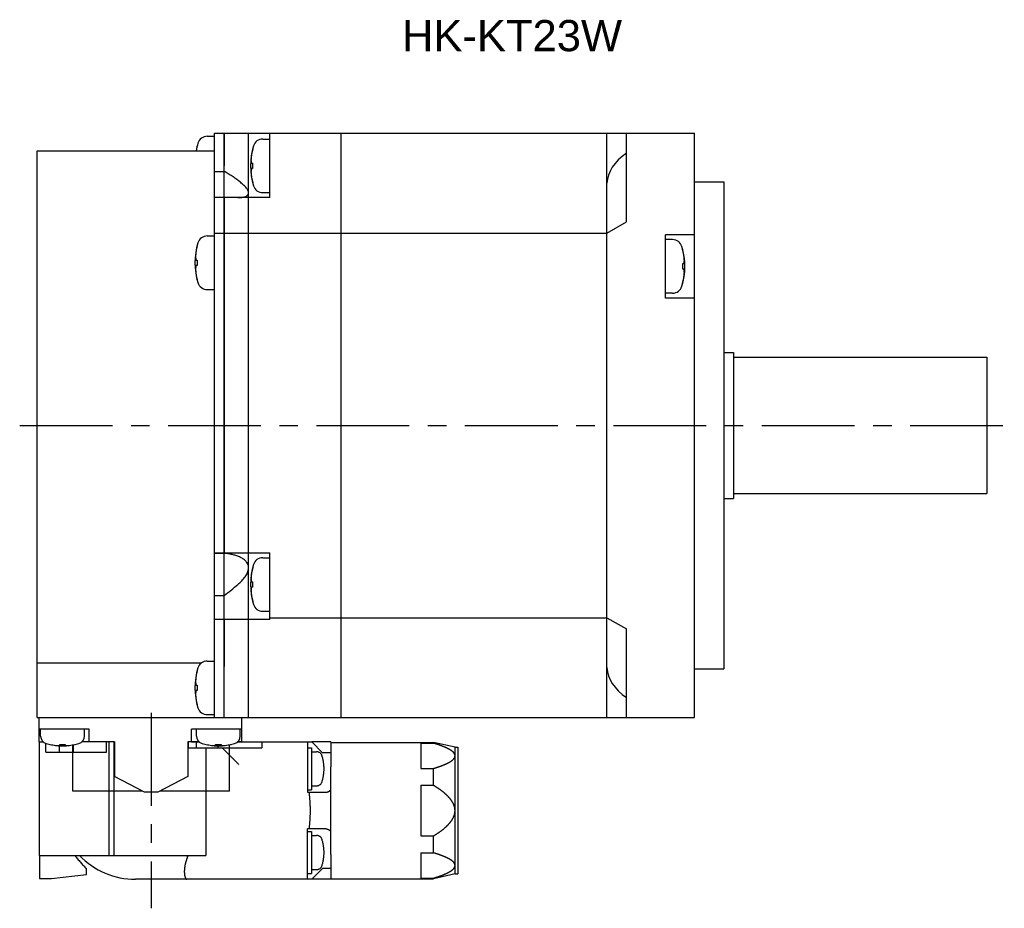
# Model space of a CAD drawing. Header units: millimetres. Extents: x 49 to 413, y 202 to 294.
# Tile 2 of 3: x 182 to 283, y 202 to 294. Entities that reach past the tile are written whole.
import ezdxf

# ---------------------------------------------------------------- set-up
doc = ezdxf.new("R2010")
doc.units = ezdxf.units.MM
doc.linetypes.add('CENTER', pattern=[50.8, 31.75, -6.35, 6.35, -6.35])
doc.linetypes.add('PHANTOM', pattern=[63.5, 31.75, -6.35, 6.35, -6.35, 6.35, -6.35])
for name, color, linetype in [('CTR', 2, 'CENTER'), ('PHANTOM', 3, 'PHANTOM'), ('TEXT', 5, 'Continuous')]:
    doc.layers.add(name, color=color, linetype=linetype)
doc.styles.get("Standard").update_dxf_attribs({"font": 'arial.ttf'})

msp = doc.modelspace()

# ---------------------------------------------------------------- linework, layer by layer
for p, q in [((201.06, 281.69), (201.8, 281.69)), ((201.8, 222), (201.8, 282)), ((201.8, 282), (205.3, 282)), ((202.8, 282), (202.8, 278.65)), ((202.8, 222), (202.8, 282)), ((205.3, 227.25), (205.3, 282)), ((205.3, 282), (214.8, 282)), ((206.76, 281.4), (207.5, 281.4)), ((207.5, 275.4), (207.5, 282)), ((214.8, 222), (214.8, 282)), ((214.8, 282), (251.1, 282)), ((242.1, 222), (242.1, 282)), ((244.1, 272.9), (244.1, 282)), ((251.1, 222), (251.1, 282)), ((183.6, 222), (183.6, 280.2)), ((183.6, 280.2), (201.8, 280.2)), ((200.02, 280.69), (200.02, 280.67)), ((205.72, 280.4), (205.72, 280.37)), ((201.8, 278.08), (202.8, 278.08)), ((205.3, 275.4), (205.3, 278.65)), ((205.6, 278.93), (205.72, 278.93)), ((205.72, 278.37), (205.6, 278.37)), ((205.72, 278.93), (205.72, 278.37)), ((205.72, 276.92), (205.72, 276.9)), ((251.1, 277), (254.1, 277)), ((254.1, 277), (254.1, 227)), ((205.3, 275.4), (201.8, 275.4)), ((202.8, 275.4), (202.8, 238.92)), ((207.5, 275.4), (205.3, 275.4)), ((206.76, 275.9), (207.5, 275.9)), ((242.1, 271.75), (244.1, 272.9)), ((201.06, 271.45), (201.8, 271.45)), ((201.8, 271.75), (242.1, 271.75)), ((248.1, 265.08), (248.1, 271.58)), ((251.1, 271.58), (248.1, 271.58)), ((248.84, 271.08), (248.1, 271.08)), ((200.02, 270.45), (200.02, 270.43)), ((249.88, 270.06), (249.88, 270.08)), ((199.9, 268.98), (200.02, 268.98)), ((200.02, 268.98), (200.02, 268.42)), ((200.02, 268.42), (199.9, 268.42)), ((249.88, 268.05), (249.88, 268.61)), ((249.88, 268.61), (250, 268.61)), ((250, 268.05), (249.88, 268.05)), ((200.02, 266.98), (200.02, 266.95)), ((201.06, 265.95), (201.8, 265.95)), ((249.88, 266.58), (249.88, 266.6)), ((248.84, 265.58), (248.1, 265.58)), ((251.1, 265.08), (248.1, 265.08)), ((254.1, 259.5), (255.1, 259.5)), ((255.1, 259.5), (255.1, 244.5)), ((255.1, 259), (281.1, 259)), ((281.1, 259), (281.1, 245)), ((255.1, 245), (281.1, 245)), ((254.1, 244.5), (255.1, 244.5)), ((201.8, 238.92), (205.3, 238.92)), ((201.8, 238.87), (202.8, 238.87)), ((205.3, 235.67), (205.3, 238.92)), ((205.3, 238.92), (207.5, 238.92)), ((207.5, 232.06), (207.5, 238.92)), ((206.76, 238.42), (207.5, 238.42)), ((205.72, 237.42), (205.72, 237.4)), ((205.6, 235.95), (205.72, 235.95)), ((205.72, 235.95), (205.72, 235.39)), ((205.72, 235.39), (205.6, 235.39)), ((201.8, 234.53), (202.8, 234.53)), ((205.72, 233.94), (205.72, 233.92)), ((206.76, 232.92), (207.5, 232.92)), ((205.3, 232.06), (201.8, 232.06)), ((202.8, 232.06), (202.8, 227.25)), ((207.5, 232.06), (205.3, 232.06)), ((207.5, 232.25), (214.8, 232.25)), ((214.8, 232.25), (242.1, 232.25)), ((242.1, 232.25), (244.1, 231.1)), ((244.1, 222), (244.1, 231.1)), ((183.6, 227.63), (200.5, 227.63)), ((201.06, 227.81), (201.8, 227.81)), ((200.02, 226.81), (200.02, 226.79)), ((205.3, 222), (205.3, 227.25)), ((251.1, 227), (254.1, 227)), ((199.9, 225.34), (200.02, 225.34)), ((200.02, 224.78), (199.9, 224.78)), ((200.02, 225.34), (200.02, 224.78)), ((200.02, 223.33), (200.02, 223.31)), ((183.6, 222), (251.1, 222)), ((183.8, 219.5), (183.8, 222)), ((201.06, 222.31), (201.8, 222.31)), ((204.6, 219.5), (204.6, 222)), ((188.95, 220.8), (183.8, 220.8)), ((183.95, 220.11), (183.95, 220.8)), ((188.45, 220.11), (188.45, 220.8)), ((188.95, 219.5), (188.95, 220.8)), ((199.45, 219.5), (199.45, 220.8)), ((204.6, 220.8), (199.45, 220.8)), ((199.95, 220.11), (199.95, 220.8)), ((204.45, 220.11), (204.45, 220.8)), ((183.8, 219.5), (184.23, 219.5)), ((191.55, 219.5), (188.17, 219.5)), ((191.55, 219.5), (191.55, 215.96)), ((199.05, 219.5), (199.05, 215.96)), ((200.23, 219.5), (199.05, 219.5)), ((204.6, 219.5), (204.17, 219.5)), ((184.9, 219.24), (184.93, 219.24)), ((185.92, 219.15), (185.92, 219.24)), ((185.92, 219.24), (186.48, 219.24)), ((186.48, 219.24), (186.48, 219.15)), ((187.25, 214.45), (187.25, 219.2)), ((187.47, 219.24), (187.5, 219.24)), ((200.9, 219.24), (200.93, 219.24)), ((201.92, 219.15), (201.92, 219.24)), ((201.92, 219.24), (202.48, 219.24)), ((202.48, 219.24), (202.48, 219.15)), ((203.35, 214.45), (203.35, 219.21)), ((203.47, 219.24), (203.5, 219.24)), ((194.61, 214.35), (191.55, 215.96)), ((199.05, 215.96), (195.99, 214.35)), ((194.42, 214.45), (187.25, 214.45)), ((195.99, 214.35), (194.61, 214.35)), ((203.35, 214.45), (196.18, 214.45))]:
    msp.add_line(p, q)
for centre, radius, start, end in [((201.06, 280.69), 1, 90, 163.0422), ((206.76, 280.4), 1, 90, 163.0422), ((206.8, 278.94), 7, 163.0422, 169.6373), ((206.8, 278.94), 6.99, 165.7013, 169.6351), ((212.5, 278.65), 7, 163.0422, 196.9578), ((212.5, 278.65), 6.99, 165.7013, 170.3879), ((212.5, 278.65), 6.99, 189.6121, 194.2987), ((206.76, 276.9), 1, 196.9578, 270), ((201.06, 270.45), 1, 90, 163.0422), ((248.84, 270.08), 1, 16.9578, 90), ((206.8, 268.7), 7, 163.0422, 196.9578), ((206.8, 268.7), 6.99, 165.7013, 170.3879), ((243.1, 268.33), 7, 343.0422, 16.9578), ((243.1, 268.33), 6.99, 9.6121, 14.2987), ((206.8, 268.7), 6.99, 189.6121, 194.2987), ((243.1, 268.33), 6.99, 345.7013, 350.3879), ((201.06, 266.95), 1, 196.9578, 270), ((248.84, 266.58), 1, 270, 343.0422), ((212.5, 235.67), 7, 163.0422, 196.9578), ((206.76, 237.42), 1, 90, 163.0422), ((212.5, 235.67), 6.99, 165.7013, 170.3879), ((151.08, 299.04), 82.69, 308.719, 309.9705), ((212.5, 235.67), 6.99, 189.6121, 194.2987), ((206.76, 233.92), 1, 196.9578, 270), ((201.06, 226.81), 1, 90, 163.0422), ((206.8, 225.06), 7, 163.0422, 196.9578), ((206.8, 225.06), 6.99, 165.7013, 170.3879), ((206.8, 225.06), 6.99, 189.6121, 194.2987), ((201.06, 223.31), 1, 196.9578, 270), ((184.75, 220.11), 0.8, 180, 253.8086), ((187.65, 220.11), 0.8, 286.1914, 0), ((200.75, 220.11), 0.8, 180, 253.8086), ((203.65, 220.11), 0.8, 286.1914, 0), ((186.2, 225.1), 6, 253.8086, 286.1914), ((186.2, 225.1), 5.99, 257.7714, 263.1989), ((186.2, 225.1), 5.99, 276.8011, 282.2286), ((202.2, 225.1), 6, 253.8086, 286.1914), ((202.2, 225.1), 5.99, 257.7714, 263.1989), ((202.2, 225.1), 5.99, 276.8011, 282.2286)]:
    msp.add_arc(centre, radius, start, end)
for centre, start_param, end_param in [((250.76, 276.75), 2.44777, 3.119119), ((250.76, 227.25), -3.119119, -2.44777)]:
    msp.add_ellipse(centre, major_axis=(8.66, 0), ratio=0.57735, start_param=start_param, end_param=end_param)
for points, knots in [([(205.6, 279.81), (205.6, 279.79), (205.6, 279.76), (205.59, 279.72), (205.59, 279.7), (205.59, 279.69), (205.59, 279.67), (205.58, 279.66), (205.58, 279.65), (205.58, 279.64), (205.58, 279.64), (205.58, 279.63), (205.58, 279.62), (205.58, 279.6), (205.58, 279.58), (205.57, 279.56), (205.57, 279.55), (205.57, 279.55), (205.57, 279.54), (205.57, 279.54), (205.57, 279.53), (205.57, 279.52), (205.57, 279.51), (205.57, 279.49), (205.57, 279.48), (205.57, 279.47), (205.56, 279.46), (205.56, 279.46), (205.56, 279.45), (205.56, 279.44), (205.56, 279.42), (205.56, 279.4), (205.56, 279.39), (205.56, 279.37), (205.56, 279.35), (205.56, 279.31), (205.55, 279.28), (205.55, 279.25)], [0, 0, 0, 0, 0.125, 0.1875, 0.21875, 0.25, 0.28125, 0.3125, 0.328125, 0.335938, 0.34375, 0.359375, 0.375, 0.40625, 0.4375, 0.46875, 0.484375, 0.492188, 0.5, 0.507812, 0.515625, 0.53125, 0.5625, 0.59375, 0.625, 0.640625, 0.65625, 0.664062, 0.671875, 0.6875, 0.71875, 0.75, 0.78125, 0.8125, 0.84375, 0.875, 1, 1, 1, 1]), ([(205.55, 279.25), (205.55, 279.24), (205.55, 279.22), (205.56, 279.2), (205.56, 279.18), (205.56, 279.17), (205.56, 279.16), (205.56, 279.16), (205.56, 279.15), (205.56, 279.15), (205.56, 279.14), (205.56, 279.14), (205.56, 279.13), (205.57, 279.12), (205.57, 279.11), (205.57, 279.1), (205.57, 279.09), (205.57, 279.09), (205.57, 279.08), (205.57, 279.07), (205.57, 279.07), (205.58, 279.06), (205.58, 279.05), (205.58, 279.05), (205.58, 279.04), (205.58, 279.04), (205.58, 279.03), (205.58, 279.03), (205.58, 279.01), (205.59, 278.99), (205.6, 278.96), (205.6, 278.94), (205.6, 278.93)], [0, 0, 0, 0, 0.125, 0.1875, 0.25, 0.28125, 0.3125, 0.328125, 0.335938, 0.34375, 0.359375, 0.375, 0.40625, 0.4375, 0.46875, 0.484375, 0.5, 0.515625, 0.53125, 0.5625, 0.59375, 0.625, 0.640625, 0.65625, 0.664062, 0.671875, 0.6875, 0.71875, 0.75, 0.8125, 0.875, 1, 1, 1, 1]), ([(205.3, 275.87), (205.3, 275.92), (205.29, 275.99), (205.25, 276.08), (205.21, 276.18), (205.13, 276.31), (205.01, 276.45), (204.87, 276.6), (204.71, 276.75), (204.55, 276.89), (204.31, 277.09), (204, 277.32), (203.61, 277.58), (203.21, 277.84), (202.94, 278), (202.8, 278.08)], [0, 0, 0, 0, 0.03949, 0.061506, 0.085061, 0.136424, 0.192608, 0.252481, 0.315092, 0.379735, 0.445893, 0.581335, 0.719491, 0.859263, 1, 1, 1, 1]), ([(205.6, 278.37), (205.6, 278.35), (205.6, 278.33), (205.59, 278.31), (205.59, 278.3), (205.59, 278.28), (205.58, 278.28), (205.58, 278.27), (205.58, 278.27), (205.58, 278.26), (205.58, 278.26), (205.58, 278.25), (205.58, 278.24), (205.58, 278.23), (205.57, 278.22), (205.57, 278.21), (205.57, 278.21), (205.57, 278.2), (205.57, 278.2), (205.57, 278.19), (205.57, 278.18), (205.57, 278.17), (205.57, 278.17), (205.56, 278.16), (205.56, 278.16), (205.56, 278.16), (205.56, 278.15), (205.56, 278.14), (205.56, 278.13), (205.56, 278.11), (205.56, 278.08), (205.55, 278.06), (205.55, 278.04)], [0, 0, 0, 0, 0.125, 0.1875, 0.25, 0.28125, 0.3125, 0.328125, 0.335938, 0.34375, 0.359375, 0.375, 0.40625, 0.4375, 0.46875, 0.484375, 0.5, 0.515625, 0.53125, 0.5625, 0.59375, 0.625, 0.640625, 0.65625, 0.664062, 0.671875, 0.6875, 0.71875, 0.75, 0.8125, 0.875, 1, 1, 1, 1]), ([(205.55, 278.04), (205.55, 278.02), (205.55, 277.99), (205.56, 277.95), (205.56, 277.93), (205.56, 277.91), (205.56, 277.9), (205.56, 277.89), (205.56, 277.88), (205.56, 277.87), (205.56, 277.86), (205.56, 277.86), (205.56, 277.84), (205.56, 277.83), (205.57, 277.81), (205.57, 277.79), (205.57, 277.78), (205.57, 277.77), (205.57, 277.77), (205.57, 277.76), (205.57, 277.76), (205.57, 277.75), (205.57, 277.74), (205.57, 277.72), (205.58, 277.71), (205.58, 277.7), (205.58, 277.69), (205.58, 277.69), (205.58, 277.68), (205.58, 277.67), (205.58, 277.65), (205.58, 277.63), (205.59, 277.61), (205.59, 277.59), (205.59, 277.57), (205.6, 277.53), (205.6, 277.5), (205.6, 277.48)], [0, 0, 0, 0, 0.125, 0.1875, 0.21875, 0.25, 0.28125, 0.3125, 0.328125, 0.335938, 0.34375, 0.359375, 0.375, 0.40625, 0.4375, 0.46875, 0.484375, 0.492188, 0.5, 0.507812, 0.515625, 0.53125, 0.5625, 0.59375, 0.625, 0.640625, 0.65625, 0.664062, 0.671875, 0.6875, 0.71875, 0.75, 0.78125, 0.8125, 0.84375, 0.875, 1, 1, 1, 1]), ([(204.2, 275.4), (204.26, 275.4), (204.4, 275.4), (204.59, 275.41), (204.77, 275.44), (204.94, 275.48), (205.06, 275.53), (205.15, 275.59), (205.2, 275.63), (205.24, 275.68), (205.28, 275.74), (205.3, 275.81), (205.3, 275.85), (205.3, 275.87)], [0, 0, 0, 0, 0.154494, 0.302375, 0.442209, 0.572323, 0.691128, 0.746176, 0.798541, 0.848843, 0.898164, 0.947996, 1, 1, 1, 1]), ([(199.9, 269.87), (199.9, 269.85), (199.9, 269.82), (199.89, 269.78), (199.89, 269.76), (199.89, 269.75), (199.89, 269.73), (199.88, 269.72), (199.88, 269.71), (199.88, 269.7), (199.88, 269.7), (199.88, 269.69), (199.88, 269.68), (199.88, 269.66), (199.88, 269.64), (199.87, 269.62), (199.87, 269.61), (199.87, 269.61), (199.87, 269.6), (199.87, 269.6), (199.87, 269.59), (199.87, 269.58), (199.87, 269.57), (199.87, 269.55), (199.87, 269.54), (199.87, 269.53), (199.86, 269.52), (199.86, 269.52), (199.86, 269.51), (199.86, 269.5), (199.86, 269.48), (199.86, 269.46), (199.86, 269.44), (199.86, 269.42), (199.86, 269.41), (199.86, 269.37), (199.85, 269.33), (199.85, 269.31)], [0, 0, 0, 0, 0.125, 0.1875, 0.21875, 0.25, 0.28125, 0.3125, 0.328125, 0.335938, 0.34375, 0.359375, 0.375, 0.40625, 0.4375, 0.46875, 0.484375, 0.492188, 0.5, 0.507812, 0.515625, 0.53125, 0.5625, 0.59375, 0.625, 0.640625, 0.65625, 0.664062, 0.671875, 0.6875, 0.71875, 0.75, 0.78125, 0.8125, 0.84375, 0.875, 1, 1, 1, 1]), ([(199.85, 269.31), (199.85, 269.3), (199.85, 269.28), (199.86, 269.25), (199.86, 269.24), (199.86, 269.23), (199.86, 269.22), (199.86, 269.21), (199.86, 269.21), (199.86, 269.21), (199.86, 269.2), (199.86, 269.2), (199.86, 269.19), (199.87, 269.17), (199.87, 269.17), (199.87, 269.16), (199.87, 269.15), (199.87, 269.15), (199.87, 269.14), (199.87, 269.13), (199.87, 269.12), (199.88, 269.12), (199.88, 269.11), (199.88, 269.11), (199.88, 269.1), (199.88, 269.1), (199.88, 269.09), (199.88, 269.08), (199.88, 269.07), (199.89, 269.05), (199.9, 269.02), (199.9, 269), (199.9, 268.98)], [0, 0, 0, 0, 0.125, 0.1875, 0.25, 0.28125, 0.3125, 0.328125, 0.335938, 0.34375, 0.359375, 0.375, 0.40625, 0.4375, 0.46875, 0.484375, 0.5, 0.515625, 0.53125, 0.5625, 0.59375, 0.625, 0.640625, 0.65625, 0.664062, 0.671875, 0.6875, 0.71875, 0.75, 0.8125, 0.875, 1, 1, 1, 1]), ([(250.05, 268.93), (250.05, 268.95), (250.05, 268.99), (250.04, 269.02), (250.04, 269.04), (250.04, 269.06), (250.04, 269.07), (250.04, 269.09), (250.04, 269.1), (250.04, 269.1), (250.04, 269.11), (250.04, 269.12), (250.04, 269.13), (250.04, 269.15), (250.03, 269.17), (250.03, 269.18), (250.03, 269.19), (250.03, 269.2), (250.03, 269.21), (250.03, 269.21), (250.03, 269.21), (250.03, 269.22), (250.03, 269.24), (250.03, 269.25), (250.02, 269.27), (250.02, 269.28), (250.02, 269.28), (250.02, 269.29), (250.02, 269.29), (250.02, 269.31), (250.02, 269.32), (250.02, 269.34), (250.01, 269.36), (250.01, 269.38), (250.01, 269.4), (250, 269.44), (250, 269.47), (250, 269.5)], [0, 0, 0, 0, 0.125, 0.1875, 0.21875, 0.25, 0.28125, 0.3125, 0.328125, 0.335938, 0.34375, 0.359375, 0.375, 0.40625, 0.4375, 0.46875, 0.484375, 0.492188, 0.5, 0.507812, 0.515625, 0.53125, 0.5625, 0.59375, 0.625, 0.640625, 0.65625, 0.664062, 0.671875, 0.6875, 0.71875, 0.75, 0.78125, 0.8125, 0.84375, 0.875, 1, 1, 1, 1]), ([(250, 268.61), (250, 268.62), (250, 268.64), (250.01, 268.66), (250.01, 268.68), (250.01, 268.69), (250.02, 268.7), (250.02, 268.7), (250.02, 268.71), (250.02, 268.71), (250.02, 268.71), (250.02, 268.72), (250.02, 268.73), (250.02, 268.74), (250.03, 268.75), (250.03, 268.76), (250.03, 268.77), (250.03, 268.77), (250.03, 268.78), (250.03, 268.78), (250.03, 268.79), (250.03, 268.8), (250.03, 268.81), (250.04, 268.81), (250.04, 268.81), (250.04, 268.82), (250.04, 268.82), (250.04, 268.83), (250.04, 268.85), (250.04, 268.87), (250.04, 268.9), (250.05, 268.92), (250.05, 268.93)], [0, 0, 0, 0, 0.125, 0.1875, 0.25, 0.28125, 0.3125, 0.328125, 0.335938, 0.34375, 0.359375, 0.375, 0.40625, 0.4375, 0.46875, 0.484375, 0.5, 0.515625, 0.53125, 0.5625, 0.59375, 0.625, 0.640625, 0.65625, 0.664062, 0.671875, 0.6875, 0.71875, 0.75, 0.8125, 0.875, 1, 1, 1, 1]), ([(199.9, 268.42), (199.9, 268.41), (199.9, 268.39), (199.89, 268.37), (199.89, 268.36), (199.89, 268.34), (199.88, 268.34), (199.88, 268.33), (199.88, 268.33), (199.88, 268.32), (199.88, 268.32), (199.88, 268.31), (199.88, 268.3), (199.88, 268.29), (199.87, 268.28), (199.87, 268.27), (199.87, 268.27), (199.87, 268.26), (199.87, 268.26), (199.87, 268.25), (199.87, 268.24), (199.87, 268.23), (199.87, 268.23), (199.86, 268.22), (199.86, 268.22), (199.86, 268.22), (199.86, 268.21), (199.86, 268.2), (199.86, 268.19), (199.86, 268.17), (199.86, 268.14), (199.85, 268.11), (199.85, 268.1)], [0, 0, 0, 0, 0.125, 0.1875, 0.25, 0.28125, 0.3125, 0.328125, 0.335938, 0.34375, 0.359375, 0.375, 0.40625, 0.4375, 0.46875, 0.484375, 0.5, 0.515625, 0.53125, 0.5625, 0.59375, 0.625, 0.640625, 0.65625, 0.664062, 0.671875, 0.6875, 0.71875, 0.75, 0.8125, 0.875, 1, 1, 1, 1]), ([(199.85, 268.1), (199.85, 268.08), (199.85, 268.05), (199.86, 268.01), (199.86, 267.99), (199.86, 267.97), (199.86, 267.96), (199.86, 267.94), (199.86, 267.94), (199.86, 267.93), (199.86, 267.92), (199.86, 267.92), (199.86, 267.9), (199.86, 267.89), (199.87, 267.87), (199.87, 267.85), (199.87, 267.84), (199.87, 267.83), (199.87, 267.83), (199.87, 267.82), (199.87, 267.82), (199.87, 267.81), (199.87, 267.8), (199.87, 267.78), (199.88, 267.77), (199.88, 267.76), (199.88, 267.75), (199.88, 267.74), (199.88, 267.74), (199.88, 267.73), (199.88, 267.71), (199.88, 267.69), (199.89, 267.67), (199.89, 267.65), (199.89, 267.63), (199.9, 267.59), (199.9, 267.56), (199.9, 267.54)], [0, 0, 0, 0, 0.125, 0.1875, 0.21875, 0.25, 0.28125, 0.3125, 0.328125, 0.335938, 0.34375, 0.359375, 0.375, 0.40625, 0.4375, 0.46875, 0.484375, 0.492188, 0.5, 0.507812, 0.515625, 0.53125, 0.5625, 0.59375, 0.625, 0.640625, 0.65625, 0.664062, 0.671875, 0.6875, 0.71875, 0.75, 0.78125, 0.8125, 0.84375, 0.875, 1, 1, 1, 1]), ([(250.05, 267.72), (250.05, 267.74), (250.05, 267.75), (250.04, 267.78), (250.04, 267.79), (250.04, 267.81), (250.04, 267.81), (250.04, 267.82), (250.04, 267.82), (250.04, 267.83), (250.04, 267.83), (250.04, 267.84), (250.04, 267.85), (250.03, 267.86), (250.03, 267.87), (250.03, 267.87), (250.03, 267.88), (250.03, 267.89), (250.03, 267.89), (250.03, 267.9), (250.03, 267.91), (250.02, 267.92), (250.02, 267.92), (250.02, 267.93), (250.02, 267.93), (250.02, 267.93), (250.02, 267.94), (250.02, 267.95), (250.02, 267.96), (250.01, 267.98), (250, 268.01), (250, 268.03), (250, 268.05)], [0, 0, 0, 0, 0.125, 0.1875, 0.25, 0.28125, 0.3125, 0.328125, 0.335938, 0.34375, 0.359375, 0.375, 0.40625, 0.4375, 0.46875, 0.484375, 0.5, 0.515625, 0.53125, 0.5625, 0.59375, 0.625, 0.640625, 0.65625, 0.664062, 0.671875, 0.6875, 0.71875, 0.75, 0.8125, 0.875, 1, 1, 1, 1]), ([(250, 267.16), (250, 267.18), (250, 267.21), (250.01, 267.25), (250.01, 267.27), (250.01, 267.29), (250.01, 267.3), (250.02, 267.31), (250.02, 267.32), (250.02, 267.33), (250.02, 267.34), (250.02, 267.34), (250.02, 267.36), (250.02, 267.37), (250.02, 267.39), (250.03, 267.41), (250.03, 267.42), (250.03, 267.43), (250.03, 267.43), (250.03, 267.44), (250.03, 267.44), (250.03, 267.45), (250.03, 267.46), (250.03, 267.48), (250.03, 267.49), (250.03, 267.5), (250.04, 267.51), (250.04, 267.51), (250.04, 267.52), (250.04, 267.53), (250.04, 267.55), (250.04, 267.57), (250.04, 267.59), (250.04, 267.61), (250.04, 267.63), (250.04, 267.67), (250.05, 267.7), (250.05, 267.72)], [0, 0, 0, 0, 0.125, 0.1875, 0.21875, 0.25, 0.28125, 0.3125, 0.328125, 0.335938, 0.34375, 0.359375, 0.375, 0.40625, 0.4375, 0.46875, 0.484375, 0.492188, 0.5, 0.507812, 0.515625, 0.53125, 0.5625, 0.59375, 0.625, 0.640625, 0.65625, 0.664062, 0.671875, 0.6875, 0.71875, 0.75, 0.78125, 0.8125, 0.84375, 0.875, 1, 1, 1, 1]), ([(205.3, 237.37), (205.3, 237.44), (205.29, 237.57), (205.23, 237.76), (205.13, 237.92), (205.01, 238.07), (204.87, 238.2), (204.72, 238.31), (204.55, 238.41), (204.31, 238.53), (204, 238.64), (203.61, 238.75), (203.21, 238.82), (202.94, 238.86), (202.8, 238.87)], [0, 0, 0, 0, 0.063563, 0.124883, 0.184954, 0.244648, 0.304534, 0.364902, 0.425885, 0.487514, 0.61258, 0.739897, 0.869128, 1, 1, 1, 1]), ([(204.2, 235.67), (204.34, 235.79), (204.54, 235.97), (204.78, 236.23), (204.95, 236.44), (205.09, 236.66), (205.2, 236.89), (205.28, 237.13), (205.3, 237.29), (205.3, 237.37)], [0, 0, 0, 0, 0.259735, 0.38902, 0.517285, 0.643751, 0.767271, 0.886414, 1, 1, 1, 1]), ([(205.6, 236.84), (205.6, 236.82), (205.6, 236.79), (205.59, 236.75), (205.59, 236.73), (205.59, 236.71), (205.59, 236.7), (205.58, 236.69), (205.58, 236.68), (205.58, 236.67), (205.58, 236.66), (205.58, 236.66), (205.58, 236.64), (205.58, 236.63), (205.58, 236.61), (205.57, 236.59), (205.57, 236.58), (205.57, 236.57), (205.57, 236.57), (205.57, 236.56), (205.57, 236.56), (205.57, 236.55), (205.57, 236.54), (205.57, 236.52), (205.57, 236.51), (205.57, 236.5), (205.56, 236.49), (205.56, 236.49), (205.56, 236.48), (205.56, 236.47), (205.56, 236.45), (205.56, 236.43), (205.56, 236.41), (205.56, 236.39), (205.56, 236.37), (205.56, 236.33), (205.55, 236.3), (205.55, 236.28)], [0, 0, 0, 0, 0.125, 0.1875, 0.21875, 0.25, 0.28125, 0.3125, 0.328125, 0.335938, 0.34375, 0.359375, 0.375, 0.40625, 0.4375, 0.46875, 0.484375, 0.492188, 0.5, 0.507812, 0.515625, 0.53125, 0.5625, 0.59375, 0.625, 0.640625, 0.65625, 0.664062, 0.671875, 0.6875, 0.71875, 0.75, 0.78125, 0.8125, 0.84375, 0.875, 1, 1, 1, 1]), ([(205.55, 236.28), (205.55, 236.26), (205.55, 236.25), (205.56, 236.22), (205.56, 236.21), (205.56, 236.19), (205.56, 236.19), (205.56, 236.18), (205.56, 236.18), (205.56, 236.17), (205.56, 236.17), (205.56, 236.16), (205.56, 236.15), (205.57, 236.14), (205.57, 236.13), (205.57, 236.13), (205.57, 236.12), (205.57, 236.11), (205.57, 236.11), (205.57, 236.1), (205.57, 236.09), (205.58, 236.08), (205.58, 236.08), (205.58, 236.07), (205.58, 236.07), (205.58, 236.07), (205.58, 236.06), (205.58, 236.05), (205.58, 236.04), (205.59, 236.02), (205.6, 235.99), (205.6, 235.97), (205.6, 235.95)], [0, 0, 0, 0, 0.125, 0.1875, 0.25, 0.28125, 0.3125, 0.328125, 0.335938, 0.34375, 0.359375, 0.375, 0.40625, 0.4375, 0.46875, 0.484375, 0.5, 0.515625, 0.53125, 0.5625, 0.59375, 0.625, 0.640625, 0.65625, 0.664062, 0.671875, 0.6875, 0.71875, 0.75, 0.8125, 0.875, 1, 1, 1, 1]), ([(205.6, 235.39), (205.6, 235.38), (205.6, 235.36), (205.59, 235.34), (205.59, 235.32), (205.59, 235.31), (205.58, 235.3), (205.58, 235.3), (205.58, 235.29), (205.58, 235.29), (205.58, 235.29), (205.58, 235.28), (205.58, 235.27), (205.58, 235.26), (205.57, 235.25), (205.57, 235.24), (205.57, 235.23), (205.57, 235.23), (205.57, 235.22), (205.57, 235.22), (205.57, 235.21), (205.57, 235.2), (205.57, 235.19), (205.56, 235.19), (205.56, 235.19), (205.56, 235.18), (205.56, 235.18), (205.56, 235.17), (205.56, 235.15), (205.56, 235.13), (205.56, 235.1), (205.55, 235.08), (205.55, 235.07)], [0, 0, 0, 0, 0.125, 0.1875, 0.25, 0.28125, 0.3125, 0.328125, 0.335938, 0.34375, 0.359375, 0.375, 0.40625, 0.4375, 0.46875, 0.484375, 0.5, 0.515625, 0.53125, 0.5625, 0.59375, 0.625, 0.640625, 0.65625, 0.664062, 0.671875, 0.6875, 0.71875, 0.75, 0.8125, 0.875, 1, 1, 1, 1]), ([(205.55, 235.07), (205.55, 235.05), (205.55, 235.01), (205.56, 234.98), (205.56, 234.96), (205.56, 234.94), (205.56, 234.93), (205.56, 234.91), (205.56, 234.9), (205.56, 234.9), (205.56, 234.89), (205.56, 234.88), (205.56, 234.87), (205.56, 234.85), (205.57, 234.83), (205.57, 234.82), (205.57, 234.81), (205.57, 234.8), (205.57, 234.79), (205.57, 234.79), (205.57, 234.79), (205.57, 234.78), (205.57, 234.76), (205.57, 234.75), (205.58, 234.73), (205.58, 234.72), (205.58, 234.72), (205.58, 234.71), (205.58, 234.71), (205.58, 234.69), (205.58, 234.68), (205.58, 234.66), (205.59, 234.64), (205.59, 234.62), (205.59, 234.6), (205.6, 234.56), (205.6, 234.53), (205.6, 234.5)], [0, 0, 0, 0, 0.125, 0.1875, 0.21875, 0.25, 0.28125, 0.3125, 0.328125, 0.335938, 0.34375, 0.359375, 0.375, 0.40625, 0.4375, 0.46875, 0.484375, 0.492188, 0.5, 0.507812, 0.515625, 0.53125, 0.5625, 0.59375, 0.625, 0.640625, 0.65625, 0.664062, 0.671875, 0.6875, 0.71875, 0.75, 0.78125, 0.8125, 0.84375, 0.875, 1, 1, 1, 1]), ([(199.9, 226.23), (199.9, 226.21), (199.9, 226.17), (199.89, 226.14), (199.89, 226.12), (199.89, 226.1), (199.89, 226.09), (199.88, 226.07), (199.88, 226.06), (199.88, 226.06), (199.88, 226.05), (199.88, 226.04), (199.88, 226.03), (199.88, 226.01), (199.88, 225.99), (199.87, 225.98), (199.87, 225.97), (199.87, 225.96), (199.87, 225.95), (199.87, 225.95), (199.87, 225.95), (199.87, 225.94), (199.87, 225.92), (199.87, 225.91), (199.87, 225.89), (199.87, 225.88), (199.86, 225.88), (199.86, 225.87), (199.86, 225.87), (199.86, 225.85), (199.86, 225.84), (199.86, 225.82), (199.86, 225.8), (199.86, 225.78), (199.86, 225.76), (199.86, 225.72), (199.85, 225.69), (199.85, 225.66)], [0, 0, 0, 0, 0.125, 0.1875, 0.21875, 0.25, 0.28125, 0.3125, 0.328125, 0.335938, 0.34375, 0.359375, 0.375, 0.40625, 0.4375, 0.46875, 0.484375, 0.492188, 0.5, 0.507812, 0.515625, 0.53125, 0.5625, 0.59375, 0.625, 0.640625, 0.65625, 0.664062, 0.671875, 0.6875, 0.71875, 0.75, 0.78125, 0.8125, 0.84375, 0.875, 1, 1, 1, 1]), ([(199.85, 225.66), (199.85, 225.65), (199.85, 225.63), (199.86, 225.61), (199.86, 225.59), (199.86, 225.58), (199.86, 225.57), (199.86, 225.57), (199.86, 225.57), (199.86, 225.56), (199.86, 225.56), (199.86, 225.55), (199.86, 225.54), (199.87, 225.53), (199.87, 225.52), (199.87, 225.51), (199.87, 225.51), (199.87, 225.5), (199.87, 225.5), (199.87, 225.49), (199.87, 225.48), (199.88, 225.47), (199.88, 225.47), (199.88, 225.46), (199.88, 225.46), (199.88, 225.45), (199.88, 225.45), (199.88, 225.44), (199.88, 225.42), (199.89, 225.4), (199.9, 225.38), (199.9, 225.35), (199.9, 225.34)], [0, 0, 0, 0, 0.125, 0.1875, 0.25, 0.28125, 0.3125, 0.328125, 0.335938, 0.34375, 0.359375, 0.375, 0.40625, 0.4375, 0.46875, 0.484375, 0.5, 0.515625, 0.53125, 0.5625, 0.59375, 0.625, 0.640625, 0.65625, 0.664062, 0.671875, 0.6875, 0.71875, 0.75, 0.8125, 0.875, 1, 1, 1, 1]), ([(199.9, 224.78), (199.9, 224.77), (199.9, 224.75), (199.89, 224.72), (199.89, 224.71), (199.89, 224.7), (199.88, 224.69), (199.88, 224.68), (199.88, 224.68), (199.88, 224.68), (199.88, 224.67), (199.88, 224.67), (199.88, 224.66), (199.88, 224.64), (199.87, 224.63), (199.87, 224.63), (199.87, 224.62), (199.87, 224.62), (199.87, 224.61), (199.87, 224.6), (199.87, 224.59), (199.87, 224.59), (199.87, 224.58), (199.86, 224.58), (199.86, 224.57), (199.86, 224.57), (199.86, 224.56), (199.86, 224.55), (199.86, 224.54), (199.86, 224.52), (199.86, 224.49), (199.85, 224.47), (199.85, 224.45)], [0, 0, 0, 0, 0.125, 0.1875, 0.25, 0.28125, 0.3125, 0.328125, 0.335938, 0.34375, 0.359375, 0.375, 0.40625, 0.4375, 0.46875, 0.484375, 0.5, 0.515625, 0.53125, 0.5625, 0.59375, 0.625, 0.640625, 0.65625, 0.664062, 0.671875, 0.6875, 0.71875, 0.75, 0.8125, 0.875, 1, 1, 1, 1]), ([(199.85, 224.45), (199.85, 224.43), (199.85, 224.4), (199.86, 224.36), (199.86, 224.34), (199.86, 224.33), (199.86, 224.31), (199.86, 224.3), (199.86, 224.29), (199.86, 224.28), (199.86, 224.28), (199.86, 224.27), (199.86, 224.26), (199.86, 224.24), (199.87, 224.22), (199.87, 224.2), (199.87, 224.19), (199.87, 224.19), (199.87, 224.18), (199.87, 224.18), (199.87, 224.17), (199.87, 224.16), (199.87, 224.15), (199.87, 224.13), (199.88, 224.12), (199.88, 224.11), (199.88, 224.1), (199.88, 224.1), (199.88, 224.09), (199.88, 224.08), (199.88, 224.06), (199.88, 224.04), (199.89, 224.03), (199.89, 224.01), (199.89, 223.99), (199.9, 223.95), (199.9, 223.92), (199.9, 223.89)], [0, 0, 0, 0, 0.125, 0.1875, 0.21875, 0.25, 0.28125, 0.3125, 0.328125, 0.335938, 0.34375, 0.359375, 0.375, 0.40625, 0.4375, 0.46875, 0.484375, 0.492188, 0.5, 0.507812, 0.515625, 0.53125, 0.5625, 0.59375, 0.625, 0.640625, 0.65625, 0.664062, 0.671875, 0.6875, 0.71875, 0.75, 0.78125, 0.8125, 0.84375, 0.875, 1, 1, 1, 1]), ([(185.49, 219.15), (185.49, 219.15), (185.5, 219.15), (185.51, 219.15), (185.52, 219.15), (185.52, 219.15), (185.52, 219.15), (185.53, 219.15), (185.53, 219.15), (185.53, 219.14), (185.54, 219.14), (185.55, 219.14), (185.56, 219.14), (185.57, 219.14), (185.58, 219.14), (185.58, 219.14), (185.58, 219.14), (185.59, 219.14), (185.59, 219.14), (185.6, 219.14), (185.6, 219.14), (185.61, 219.14), (185.61, 219.14), (185.61, 219.14), (185.62, 219.14), (185.62, 219.14), (185.62, 219.14), (185.63, 219.14), (185.64, 219.14), (185.65, 219.14), (185.66, 219.14), (185.66, 219.14), (185.67, 219.14), (185.67, 219.14), (185.67, 219.14), (185.68, 219.14), (185.68, 219.14), (185.69, 219.13), (185.7, 219.13), (185.7, 219.13), (185.7, 219.13), (185.71, 219.13), (185.71, 219.13), (185.72, 219.13), (185.72, 219.13), (185.73, 219.13), (185.75, 219.13), (185.76, 219.13), (185.76, 219.13)], [0, 0, 0, 0, 0.0625, 0.09375, 0.125, 0.140625, 0.15625, 0.164062, 0.171875, 0.1875, 0.21875, 0.25, 0.28125, 0.3125, 0.328125, 0.335938, 0.34375, 0.359375, 0.375, 0.40625, 0.4375, 0.46875, 0.484375, 0.492188, 0.5, 0.507812, 0.515625, 0.53125, 0.5625, 0.59375, 0.625, 0.640625, 0.65625, 0.664062, 0.671875, 0.6875, 0.71875, 0.75, 0.78125, 0.8125, 0.828125, 0.835938, 0.84375, 0.859375, 0.875, 0.90625, 0.9375, 1, 1, 1, 1]), ([(185.76, 219.13), (185.77, 219.13), (185.77, 219.13), (185.78, 219.13), (185.78, 219.13), (185.78, 219.13), (185.79, 219.13), (185.79, 219.13), (185.8, 219.13), (185.81, 219.13), (185.81, 219.14), (185.81, 219.14), (185.82, 219.14), (185.82, 219.14), (185.82, 219.14), (185.83, 219.14), (185.83, 219.14), (185.83, 219.14), (185.84, 219.14), (185.84, 219.14), (185.84, 219.14), (185.85, 219.14), (185.85, 219.14), (185.86, 219.14), (185.86, 219.14), (185.87, 219.14), (185.87, 219.14), (185.87, 219.14), (185.88, 219.14), (185.88, 219.14), (185.88, 219.14), (185.89, 219.14), (185.89, 219.14), (185.89, 219.14), (185.9, 219.15), (185.91, 219.15), (185.92, 219.15), (185.92, 219.15)], [0, 0, 0, 0, 0.0625, 0.125, 0.15625, 0.171875, 0.1875, 0.21875, 0.25, 0.28125, 0.3125, 0.328125, 0.34375, 0.375, 0.40625, 0.4375, 0.46875, 0.484375, 0.5, 0.515625, 0.53125, 0.5625, 0.59375, 0.625, 0.65625, 0.671875, 0.6875, 0.71875, 0.75, 0.78125, 0.8125, 0.828125, 0.84375, 0.859375, 0.875, 0.9375, 1, 1, 1, 1]), ([(186.48, 219.15), (186.48, 219.15), (186.49, 219.15), (186.49, 219.15), (186.5, 219.15), (186.5, 219.15), (186.51, 219.14), (186.51, 219.14), (186.52, 219.14), (186.52, 219.14), (186.53, 219.14), (186.53, 219.14), (186.53, 219.14), (186.54, 219.14), (186.54, 219.14), (186.54, 219.14), (186.55, 219.14), (186.55, 219.14), (186.55, 219.14), (186.56, 219.14), (186.56, 219.14), (186.56, 219.14), (186.57, 219.14), (186.58, 219.14), (186.58, 219.14), (186.58, 219.14), (186.59, 219.14), (186.59, 219.14), (186.59, 219.13), (186.6, 219.13), (186.6, 219.13), (186.6, 219.13), (186.61, 219.13), (186.61, 219.13), (186.62, 219.13), (186.62, 219.13), (186.63, 219.13), (186.64, 219.13)], [0, 0, 0, 0, 0.0625, 0.125, 0.15625, 0.171875, 0.1875, 0.21875, 0.25, 0.28125, 0.3125, 0.328125, 0.34375, 0.375, 0.40625, 0.4375, 0.46875, 0.484375, 0.5, 0.515625, 0.53125, 0.5625, 0.59375, 0.625, 0.65625, 0.671875, 0.6875, 0.71875, 0.75, 0.78125, 0.8125, 0.828125, 0.84375, 0.859375, 0.875, 0.9375, 1, 1, 1, 1]), ([(186.64, 219.13), (186.64, 219.13), (186.65, 219.13), (186.66, 219.13), (186.66, 219.13), (186.67, 219.13), (186.67, 219.13), (186.67, 219.13), (186.68, 219.13), (186.68, 219.13), (186.69, 219.13), (186.7, 219.13), (186.71, 219.13), (186.72, 219.14), (186.72, 219.14), (186.73, 219.14), (186.73, 219.14), (186.73, 219.14), (186.74, 219.14), (186.74, 219.14), (186.75, 219.14), (186.76, 219.14), (186.76, 219.14), (186.76, 219.14), (186.76, 219.14), (186.77, 219.14), (186.77, 219.14), (186.78, 219.14), (186.78, 219.14), (186.79, 219.14), (186.8, 219.14), (186.81, 219.14), (186.81, 219.14), (186.82, 219.14), (186.82, 219.14), (186.82, 219.14), (186.83, 219.14), (186.84, 219.14), (186.84, 219.14), (186.85, 219.14), (186.85, 219.14), (186.85, 219.14), (186.86, 219.14), (186.86, 219.14), (186.87, 219.15), (186.88, 219.15), (186.89, 219.15), (186.9, 219.15), (186.91, 219.15)], [0, 0, 0, 0, 0.0625, 0.09375, 0.125, 0.140625, 0.15625, 0.164062, 0.171875, 0.1875, 0.21875, 0.25, 0.28125, 0.3125, 0.328125, 0.335938, 0.34375, 0.359375, 0.375, 0.40625, 0.4375, 0.46875, 0.484375, 0.492188, 0.5, 0.507812, 0.515625, 0.53125, 0.5625, 0.59375, 0.625, 0.640625, 0.65625, 0.664062, 0.671875, 0.6875, 0.71875, 0.75, 0.78125, 0.8125, 0.828125, 0.835938, 0.84375, 0.859375, 0.875, 0.90625, 0.9375, 1, 1, 1, 1]), ([(201.49, 219.15), (201.49, 219.15), (201.5, 219.15), (201.51, 219.15), (201.52, 219.15), (201.52, 219.15), (201.52, 219.15), (201.53, 219.15), (201.53, 219.15), (201.53, 219.14), (201.54, 219.14), (201.55, 219.14), (201.56, 219.14), (201.57, 219.14), (201.58, 219.14), (201.58, 219.14), (201.58, 219.14), (201.59, 219.14), (201.59, 219.14), (201.6, 219.14), (201.6, 219.14), (201.61, 219.14), (201.61, 219.14), (201.61, 219.14), (201.62, 219.14), (201.62, 219.14), (201.62, 219.14), (201.63, 219.14), (201.64, 219.14), (201.65, 219.14), (201.66, 219.14), (201.66, 219.14), (201.67, 219.14), (201.67, 219.14), (201.67, 219.14), (201.68, 219.14), (201.68, 219.14), (201.69, 219.13), (201.7, 219.13), (201.7, 219.13), (201.7, 219.13), (201.71, 219.13), (201.71, 219.13), (201.72, 219.13), (201.72, 219.13), (201.73, 219.13), (201.75, 219.13), (201.76, 219.13), (201.76, 219.13)], [0, 0, 0, 0, 0.0625, 0.09375, 0.125, 0.140625, 0.15625, 0.164062, 0.171875, 0.1875, 0.21875, 0.25, 0.28125, 0.3125, 0.328125, 0.335938, 0.34375, 0.359375, 0.375, 0.40625, 0.4375, 0.46875, 0.484375, 0.492188, 0.5, 0.507812, 0.515625, 0.53125, 0.5625, 0.59375, 0.625, 0.640625, 0.65625, 0.664062, 0.671875, 0.6875, 0.71875, 0.75, 0.78125, 0.8125, 0.828125, 0.835938, 0.84375, 0.859375, 0.875, 0.90625, 0.9375, 1, 1, 1, 1]), ([(201.76, 219.13), (201.77, 219.13), (201.77, 219.13), (201.78, 219.13), (201.78, 219.13), (201.78, 219.13), (201.79, 219.13), (201.79, 219.13), (201.8, 219.13), (201.81, 219.13), (201.81, 219.14), (201.81, 219.14), (201.82, 219.14), (201.82, 219.14), (201.82, 219.14), (201.83, 219.14), (201.83, 219.14), (201.83, 219.14), (201.84, 219.14), (201.84, 219.14), (201.84, 219.14), (201.85, 219.14), (201.85, 219.14), (201.86, 219.14), (201.86, 219.14), (201.87, 219.14), (201.87, 219.14), (201.87, 219.14), (201.88, 219.14), (201.88, 219.14), (201.88, 219.14), (201.89, 219.14), (201.89, 219.14), (201.89, 219.14), (201.9, 219.15), (201.91, 219.15), (201.92, 219.15), (201.92, 219.15)], [0, 0, 0, 0, 0.0625, 0.125, 0.15625, 0.171875, 0.1875, 0.21875, 0.25, 0.28125, 0.3125, 0.328125, 0.34375, 0.375, 0.40625, 0.4375, 0.46875, 0.484375, 0.5, 0.515625, 0.53125, 0.5625, 0.59375, 0.625, 0.65625, 0.671875, 0.6875, 0.71875, 0.75, 0.78125, 0.8125, 0.828125, 0.84375, 0.859375, 0.875, 0.9375, 1, 1, 1, 1]), ([(202.48, 219.15), (202.48, 219.15), (202.49, 219.15), (202.49, 219.15), (202.5, 219.15), (202.5, 219.15), (202.51, 219.14), (202.51, 219.14), (202.52, 219.14), (202.52, 219.14), (202.53, 219.14), (202.53, 219.14), (202.53, 219.14), (202.54, 219.14), (202.54, 219.14), (202.54, 219.14), (202.55, 219.14), (202.55, 219.14), (202.55, 219.14), (202.56, 219.14), (202.56, 219.14), (202.56, 219.14), (202.57, 219.14), (202.58, 219.14), (202.58, 219.14), (202.58, 219.14), (202.59, 219.14), (202.59, 219.14), (202.59, 219.13), (202.6, 219.13), (202.6, 219.13), (202.6, 219.13), (202.61, 219.13), (202.61, 219.13), (202.62, 219.13), (202.62, 219.13), (202.63, 219.13), (202.64, 219.13)], [0, 0, 0, 0, 0.0625, 0.125, 0.15625, 0.171875, 0.1875, 0.21875, 0.25, 0.28125, 0.3125, 0.328125, 0.34375, 0.375, 0.40625, 0.4375, 0.46875, 0.484375, 0.5, 0.515625, 0.53125, 0.5625, 0.59375, 0.625, 0.65625, 0.671875, 0.6875, 0.71875, 0.75, 0.78125, 0.8125, 0.828125, 0.84375, 0.859375, 0.875, 0.9375, 1, 1, 1, 1]), ([(202.64, 219.13), (202.64, 219.13), (202.65, 219.13), (202.66, 219.13), (202.66, 219.13), (202.67, 219.13), (202.67, 219.13), (202.67, 219.13), (202.68, 219.13), (202.68, 219.13), (202.69, 219.13), (202.7, 219.13), (202.71, 219.13), (202.72, 219.14), (202.72, 219.14), (202.73, 219.14), (202.73, 219.14), (202.73, 219.14), (202.74, 219.14), (202.74, 219.14), (202.75, 219.14), (202.76, 219.14), (202.76, 219.14), (202.76, 219.14), (202.76, 219.14), (202.77, 219.14), (202.77, 219.14), (202.78, 219.14), (202.78, 219.14), (202.79, 219.14), (202.8, 219.14), (202.81, 219.14), (202.81, 219.14), (202.82, 219.14), (202.82, 219.14), (202.82, 219.14), (202.83, 219.14), (202.84, 219.14), (202.84, 219.14), (202.85, 219.14), (202.85, 219.14), (202.85, 219.14), (202.86, 219.14), (202.86, 219.14), (202.87, 219.15), (202.88, 219.15), (202.89, 219.15), (202.9, 219.15), (202.91, 219.15)], [0, 0, 0, 0, 0.0625, 0.09375, 0.125, 0.140625, 0.15625, 0.164062, 0.171875, 0.1875, 0.21875, 0.25, 0.28125, 0.3125, 0.328125, 0.335938, 0.34375, 0.359375, 0.375, 0.40625, 0.4375, 0.46875, 0.484375, 0.492188, 0.5, 0.507812, 0.515625, 0.53125, 0.5625, 0.59375, 0.625, 0.640625, 0.65625, 0.664062, 0.671875, 0.6875, 0.71875, 0.75, 0.78125, 0.8125, 0.828125, 0.835938, 0.84375, 0.859375, 0.875, 0.90625, 0.9375, 1, 1, 1, 1])]:
    msp.add_open_spline(points, degree=3, knots=knots)
at = {"layer": 'CTR', "ltscale": 0.3}
for p, q in [((181.8, 252), (282.9, 252)), ((195.3, 222.48), (195.3, 202.42))]:
    msp.add_line(p, q, dxfattribs=at)
at = {"layer": 'PHANTOM'}
for p, q in [((183.85, 207.85), (183.85, 219.5)), ((190.7, 218.45), (190.7, 219.5)), ((190.97, 219.5), (190.97, 207.85)), ((191.5, 207.85), (191.5, 219.5)), ((199.1, 219.5), (199.1, 218.9)), ((199.45, 219.5), (200.23, 219.5)), ((199.91, 219.5), (199.91, 218.9)), ((204.17, 219.5), (211.78, 219.5)), ((206.65, 219.5), (206.65, 218.9)), ((206.65, 219.5), (211.35, 219.5)), ((211.35, 219.5), (211.35, 214.33)), ((211.78, 219.5), (212.88, 218.4)), ((213.75, 219.5), (211.78, 219.5)), ((213.75, 219.5), (213.75, 216.96)), ((213.75, 219.45), (224.29, 219.45)), ((226.5, 218.95), (224.29, 219.45)), ((224.29, 219.38), (224.29, 219.45)), ((184.49, 218.45), (184.49, 219.35)), ((184.49, 218.45), (190.7, 218.45)), ((185.89, 218.45), (185.89, 219.11)), ((187.34, 218.45), (187.34, 219.21)), ((199.1, 218.9), (206.65, 218.9)), ((200.92, 218.9), (200.92, 207.85)), ((202.13, 219.1), (202.13, 218.9)), ((204.3, 217.2), (202.6, 218.9)), ((211.35, 218.9), (211.75, 218.9)), ((211.75, 218.9), (211.75, 214.6)), ((211.75, 218.5), (212.28, 218.5)), ((213.75, 218.4), (212.88, 218.4)), ((223, 219.38), (224.29, 219.38)), ((223, 219.38), (223, 216.78)), ((226.5, 218.95), (226.8, 218.95)), ((226.5, 205.95), (226.5, 218.95)), ((226.8, 218.95), (226.8, 205.95)), ((213.05, 216.75), (213.05, 216.75)), ((213.75, 207.94), (213.75, 216.96)), ((223, 216.78), (224.29, 216.78)), ((224.29, 215.05), (224.29, 216.78)), ((211.35, 214.6), (211.75, 214.6)), ((211.75, 215), (212.28, 215)), ((223, 215.05), (224.29, 215.05)), ((223, 215.05), (223, 209.85)), ((211.35, 214.33), (213.1, 214.33)), ((213.1, 210.58), (211.35, 210.58)), ((211.35, 205.4), (211.35, 210.58)), ((211.35, 210.3), (211.75, 210.3)), ((211.75, 210.3), (211.75, 206)), ((211.75, 209.9), (212.28, 209.9)), ((223, 209.85), (224.29, 209.85)), ((224.29, 208.12), (224.29, 209.85)), ((183.85, 207.85), (183.85, 205.5)), ((183.85, 207.85), (200.92, 207.85)), ((213.05, 208.15), (213.05, 208.15)), ((213.75, 207.94), (213.75, 205.4)), ((223, 208.12), (224.29, 208.12)), ((223, 208.12), (223, 205.52)), ((188.65, 205.9), (188.65, 206.5)), ((211.75, 206.4), (212.28, 206.4)), ((211.78, 205.4), (212.88, 206.5)), ((213.75, 206.5), (212.88, 206.5)), ((183.85, 205.5), (185.05, 205.5)), ((185.05, 205.5), (188.65, 205.9)), ((211.35, 205.4), (193.7, 205.4)), ((211.78, 205.4), (204.3, 205.4)), ((211.35, 206), (211.75, 206)), ((213.75, 205.4), (211.78, 205.4)), ((213.75, 205.45), (224.29, 205.45)), ((223, 205.52), (224.29, 205.52)), ((226.5, 205.95), (224.29, 205.45)), ((224.29, 205.45), (224.29, 205.52)), ((226.5, 205.95), (226.8, 205.95))]:
    msp.add_line(p, q, dxfattribs=at)
for centre, radius, start, end in [((212.28, 217.9), 0.6, 17.1419, 90), ((208.55, 216.75), 4.5, 359.9934, 17.1419), ((208.55, 216.75), 4.5, 342.8581, 0.0066), ((212.28, 215.6), 0.6, 270, 342.8581), ((212.28, 209.3), 0.6, 17.1419, 90), ((208.55, 208.15), 4.5, 359.9934, 17.1419), ((195.7, 213.8), 10.15, 215.9157, 226.0119), ((193.7, 213.4), 8, 223.9542, 270), ((208.55, 208.15), 4.5, 342.8581, 0.0066), ((212.28, 207), 0.6, 270, 342.8581)]:
    msp.add_arc(centre, radius, start, end, dxfattribs=at)
msp.add_ellipse((196.1, 209.95), major_axis=(0, 4.55), ratio=0.740808, start_param=-2.088062, end_param=-2.050931, dxfattribs=at)
for points, knots in [([(226.5, 218.08), (226.5, 218.12), (226.49, 218.19), (226.44, 218.3), (226.36, 218.41), (226.26, 218.51), (226.14, 218.6), (226, 218.69), (225.86, 218.77), (225.65, 218.88), (225.37, 219), (225.02, 219.14), (224.66, 219.26), (224.41, 219.34), (224.29, 219.38)], [0, 0, 0, 0, 0.041889, 0.086314, 0.134727, 0.187427, 0.244065, 0.304069, 0.366864, 0.43195, 0.567437, 0.70819, 0.852704, 1, 1, 1, 1]), ([(224.29, 216.78), (224.41, 216.82), (224.66, 216.9), (225.02, 217.02), (225.37, 217.16), (225.65, 217.28), (225.86, 217.39), (226, 217.47), (226.14, 217.56), (226.26, 217.65), (226.36, 217.75), (226.44, 217.85), (226.49, 217.96), (226.5, 218.04), (226.5, 218.08)], [0, 0, 0, 0, 0.147296, 0.29181, 0.432562, 0.56805, 0.633136, 0.695931, 0.755935, 0.812573, 0.865273, 0.913686, 0.958111, 1, 1, 1, 1]), ([(213.1, 214.33), (213.16, 214.33), (213.28, 214.34), (213.45, 214.38), (213.61, 214.46), (213.7, 214.54), (213.75, 214.58)], [0, 0, 0, 0, 0.244828, 0.489451, 0.739242, 1, 1, 1, 1]), ([(226.5, 212.45), (226.5, 212.52), (226.49, 212.67), (226.44, 212.89), (226.36, 213.1), (226.26, 213.3), (226.14, 213.48), (225.96, 213.72), (225.71, 213.99), (225.38, 214.29), (225.03, 214.56), (224.66, 214.81), (224.41, 214.97), (224.29, 215.05)], [0, 0, 0, 0, 0.062477, 0.12496, 0.187452, 0.249953, 0.31246, 0.374972, 0.499949, 0.624952, 0.749964, 0.874982, 1, 1, 1, 1]), ([(211.53, 210.58), (211.57, 210.89), (211.63, 211.51), (211.66, 212.45), (211.63, 213.39), (211.57, 214.01), (211.53, 214.33)], [0, 0, 0, 0, 0.250001, 0.5, 0.749999, 1, 1, 1, 1]), ([(224.29, 209.85), (224.41, 209.93), (224.66, 210.09), (225.03, 210.34), (225.38, 210.61), (225.71, 210.91), (225.96, 211.18), (226.14, 211.42), (226.26, 211.6), (226.36, 211.8), (226.44, 212.01), (226.49, 212.23), (226.5, 212.38), (226.5, 212.45)], [0, 0, 0, 0, 0.125018, 0.250036, 0.375048, 0.500051, 0.625028, 0.68754, 0.750047, 0.812548, 0.87504, 0.937523, 1, 1, 1, 1]), ([(213.75, 210.32), (213.7, 210.36), (213.61, 210.44), (213.45, 210.52), (213.28, 210.56), (213.16, 210.58), (213.1, 210.58)], [0, 0, 0, 0, 0.260758, 0.510549, 0.755171, 1, 1, 1, 1]), ([(199.03, 207.7), (198.97, 207.54), (198.86, 207.23), (198.75, 206.78), (198.71, 206.44), (198.7, 206.19), (198.71, 206.03), (198.72, 205.88), (198.74, 205.76), (198.77, 205.65), (198.8, 205.56), (198.84, 205.49), (198.88, 205.44), (198.91, 205.41), (198.94, 205.4), (198.96, 205.4), (198.97, 205.4)], [0, 0, 0, 0, 0.211164, 0.401517, 0.567532, 0.640682, 0.706982, 0.766327, 0.818677, 0.86407, 0.902638, 0.934664, 0.960692, 0.98178, 0.991091, 1, 1, 1, 1]), ([(226.5, 206.82), (226.5, 206.86), (226.49, 206.94), (226.44, 207.05), (226.36, 207.15), (226.26, 207.25), (226.14, 207.34), (226, 207.43), (225.86, 207.51), (225.65, 207.62), (225.37, 207.74), (225.02, 207.88), (224.66, 208), (224.41, 208.08), (224.29, 208.12)], [0, 0, 0, 0, 0.041889, 0.086314, 0.134727, 0.187427, 0.244065, 0.304069, 0.366863, 0.431949, 0.567437, 0.70819, 0.852704, 1, 1, 1, 1]), ([(224.29, 205.52), (224.41, 205.56), (224.66, 205.64), (225.02, 205.76), (225.37, 205.9), (225.65, 206.02), (225.86, 206.13), (226, 206.21), (226.14, 206.3), (226.26, 206.39), (226.36, 206.49), (226.44, 206.6), (226.49, 206.71), (226.5, 206.78), (226.5, 206.82)], [0, 0, 0, 0, 0.147296, 0.29181, 0.432562, 0.56805, 0.633136, 0.695931, 0.755935, 0.812573, 0.865273, 0.913686, 0.958111, 1, 1, 1, 1])]:
    msp.add_open_spline(points, degree=3, knots=knots, dxfattribs=at)

# ---------------------------------------------------------------- texts
at = {"layer": 'TEXT', "insert": (232.35, 292), "char_height": 3.2, "attachment_point": 5}
msp.add_mtext_dynamic_manual_height_columns('\\A1;HK-KT23W', width=39.75, gutter_width=12.5, heights=[0], dxfattribs=at)

doc.saveas('drawing.dxf')
